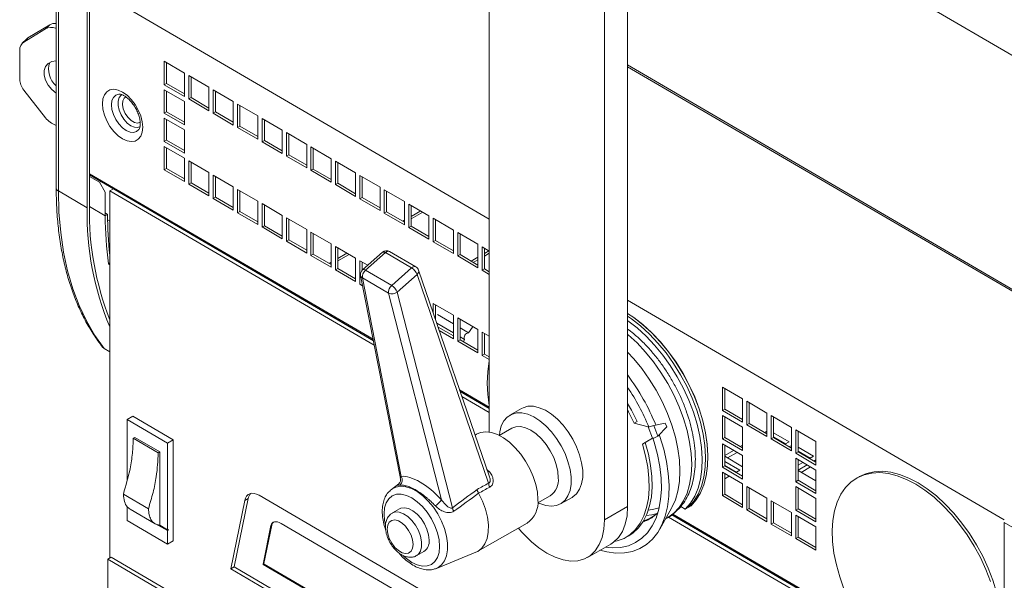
# Model space of a CAD drawing. Header units: millimetres. Extents: x 11 to 1315, y -994 to 462.
# Tile 4 of 10: x 501 to 742, y -527 to -390. Entities that reach past the tile are written whole.
import ezdxf

# ---------------------------------------------------------------- set-up
doc = ezdxf.new("R2010")
doc.units = ezdxf.units.MM

msp = doc.modelspace()

# ---------------------------------------------------------------- linework, layer by layer
at = {"color": 7, "linetype": 'Continuous', "lineweight": 15}
for p, q in [((615.84, -491.22), (615.84, -288.04)), ((649.67, -509.42), (649.67, -301.2)), ((643.98, -512.67), (643.98, -304.45)), ((509.94, -377.67), (509.94, -431.56)), ((703.41, -375.68), (761.73, -409.69)), ((510.46, -378.4), (510.46, -432.29)), ((517.5, -436.4), (517.5, -382.5)), ((518.06, -436.07), (518.06, -382.18)), ((503.03, -394.91), (508.35, -391.68)), ((507.34, -392.68), (508.35, -391.68)), ((507.34, -392.68), (502.02, -395.91)), ((509.94, -392.6), (509.78, -392.54)), ((502.66, -395.2), (501.65, -396.2)), ((503.03, -394.91), (502.02, -395.91)), ((501.01, -397.88), (501.01, -404.97)), ((541.28, -403.48), (536.35, -400.6)), ((536.35, -400.6), (536.35, -406.32)), ((536.92, -400.94), (536.92, -406)), ((541.28, -409.19), (541.28, -403.48)), ((547.26, -406.96), (542.33, -404.09)), ((542.33, -404.09), (542.33, -409.81)), ((542.9, -404.42), (542.9, -409.48)), ((536.92, -406), (536.35, -406.32)), ((536.35, -406.32), (541.28, -409.19)), ((536.92, -406), (541.28, -408.54)), ((502.02, -407.62), (507.34, -414.44)), ((541.28, -410.42), (536.35, -407.54)), ((536.35, -407.54), (536.35, -413.26)), ((536.92, -407.88), (536.92, -412.94)), ((547.26, -412.68), (547.26, -406.96)), ((553.24, -410.45), (548.31, -407.58)), ((548.31, -407.58), (548.31, -413.29)), ((548.88, -407.91), (548.88, -412.97)), ((541.28, -416.13), (541.28, -410.42)), ((542.9, -409.48), (542.33, -409.81)), ((542.33, -409.81), (547.26, -412.68)), ((542.9, -409.48), (547.26, -412.02)), ((553.24, -416.17), (553.24, -410.45)), ((559.22, -413.94), (554.29, -411.07)), ((554.29, -411.07), (554.29, -416.78)), ((554.86, -411.4), (554.86, -416.46)), ((536.92, -412.94), (536.35, -413.26)), ((536.35, -413.26), (541.28, -416.13)), ((536.92, -412.94), (541.28, -415.48)), ((548.88, -412.97), (548.31, -413.29)), ((548.31, -413.29), (553.24, -416.17)), ((548.88, -412.97), (553.24, -415.51)), ((559.22, -419.65), (559.22, -413.94)), ((509.78, -416.22), (509.94, -416.28)), ((541.28, -417.36), (536.35, -414.49)), ((536.35, -414.49), (536.35, -420.2)), ((536.92, -414.82), (536.92, -419.88)), ((554.86, -416.46), (554.29, -416.78)), ((554.86, -416.46), (559.22, -419)), ((565.2, -417.43), (560.27, -414.55)), ((560.27, -414.55), (560.27, -420.27)), ((560.84, -414.89), (560.84, -419.94)), ((541.28, -423.07), (541.28, -417.36)), ((554.29, -416.78), (559.22, -419.65)), ((565.2, -423.14), (565.2, -417.43)), ((571.18, -420.91), (566.25, -418.04)), ((566.25, -418.04), (566.25, -423.76)), ((566.82, -418.37), (566.82, -423.43)), ((536.92, -419.88), (536.35, -420.2)), ((536.35, -420.2), (541.28, -423.07)), ((536.92, -419.88), (541.28, -422.42)), ((560.84, -419.94), (560.27, -420.27)), ((560.27, -420.27), (565.2, -423.14)), ((560.84, -419.94), (565.2, -422.49)), ((571.18, -426.63), (571.18, -420.91)), ((541.28, -424.3), (536.35, -421.43)), ((536.35, -421.43), (536.35, -427.14)), ((536.92, -421.76), (536.92, -426.82)), ((566.82, -423.43), (566.25, -423.76)), ((566.82, -423.43), (571.18, -425.97)), ((577.16, -424.4), (572.23, -421.53)), ((572.23, -421.53), (572.23, -427.24)), ((572.8, -421.86), (572.8, -426.92)), ((541.28, -430.01), (541.28, -424.3)), ((547.26, -427.79), (542.33, -424.91)), ((542.33, -424.91), (542.33, -430.63)), ((542.9, -425.25), (542.9, -430.3)), ((566.25, -423.76), (571.18, -426.63)), ((577.16, -430.12), (577.16, -424.4)), ((583.14, -427.89), (578.21, -425.02)), ((578.21, -425.02), (578.21, -430.73)), ((578.78, -425.35), (578.78, -430.41)), ((518.06, -428.34), (587.48, -468.82)), ((536.92, -426.82), (536.35, -427.14)), ((536.35, -427.14), (541.28, -430.01)), ((536.92, -426.82), (541.28, -429.36)), ((547.26, -433.5), (547.26, -427.79)), ((553.24, -431.27), (548.31, -428.4)), ((548.31, -428.4), (548.31, -434.12)), ((572.8, -426.92), (572.23, -427.24)), ((572.23, -427.24), (577.16, -430.12)), ((572.8, -426.92), (577.16, -429.46)), ((583.14, -433.6), (583.14, -427.89)), ((589.12, -431.38), (584.19, -428.5)), ((584.19, -428.5), (584.19, -434.22)), ((518.06, -428.72), (520.53, -430.16)), ((520.53, -430.16), (520.86, -429.97)), ((521.93, -432.61), (520.53, -430.16)), ((542.9, -430.3), (542.33, -430.63)), ((542.33, -430.63), (547.26, -433.5)), ((542.9, -430.3), (547.26, -432.84)), ((548.88, -428.73), (548.88, -433.79)), ((578.78, -430.41), (578.21, -430.73)), ((578.21, -430.73), (583.14, -433.6)), ((578.78, -430.41), (583.14, -432.95)), ((584.76, -428.83), (584.76, -433.89)), ((510.46, -432.29), (517.5, -436.4)), ((521.93, -432.61), (521.93, -438.33)), ((523.06, -432.29), (523.91, -431.8)), ((523.06, -432.29), (523.06, -522)), ((587.71, -469.99), (523.06, -432.29)), ((587.49, -468.88), (523.91, -431.8)), ((553.24, -436.99), (553.24, -431.27)), ((559.22, -434.76), (554.29, -431.89)), ((554.29, -431.89), (554.29, -437.6)), ((554.86, -432.22), (554.86, -437.28)), ((589.12, -437.09), (589.12, -431.38)), ((595.1, -434.86), (590.17, -431.99)), ((590.17, -431.99), (590.17, -437.71)), ((590.74, -432.32), (590.74, -437.38)), ((548.88, -433.79), (548.31, -434.12)), ((548.31, -434.12), (553.24, -436.99)), ((548.88, -433.79), (553.24, -436.33)), ((559.22, -440.48), (559.22, -434.76)), ((565.2, -438.25), (560.27, -435.38)), ((560.27, -435.38), (560.27, -441.09)), ((560.84, -435.71), (560.84, -440.77)), ((584.76, -433.89), (584.19, -434.22)), ((584.19, -434.22), (589.12, -437.09)), ((584.76, -433.89), (589.12, -436.43)), ((595.1, -440.58), (595.1, -434.86)), ((601.08, -438.35), (596.15, -435.48)), ((596.15, -435.48), (596.15, -441.19)), ((521.93, -437.67), (522.5, -438)), ((522.5, -438), (521.93, -438.33)), ((554.86, -437.28), (554.29, -437.6)), ((554.29, -437.6), (559.22, -440.48)), ((554.86, -437.28), (559.22, -439.82)), ((590.74, -437.38), (590.17, -437.71)), ((590.17, -437.71), (595.1, -440.58)), ((590.74, -437.38), (595.1, -439.92)), ((596.72, -435.81), (596.72, -440.87)), ((596.72, -439.1), (599.57, -437.47)), ((522.51, -439.31), (523.06, -439.63)), ((565.2, -443.96), (565.2, -438.25)), ((571.18, -441.74), (566.25, -438.86)), ((566.25, -438.86), (566.25, -444.58)), ((566.82, -439.19), (566.82, -444.25)), ((601.08, -444.07), (601.08, -438.35)), ((607.06, -441.84), (602.13, -438.97)), ((602.13, -438.97), (602.13, -444.68)), ((602.7, -439.3), (602.7, -444.36)), ((560.84, -440.77), (560.27, -441.09)), ((560.27, -441.09), (565.2, -443.96)), ((560.84, -440.77), (565.2, -443.31)), ((571.18, -447.45), (571.18, -441.74)), ((577.16, -445.22), (572.23, -442.35)), ((572.23, -442.35), (572.23, -448.07)), ((572.8, -442.68), (572.8, -447.74)), ((596.72, -440.87), (596.15, -441.19)), ((596.15, -441.19), (601.08, -444.07)), ((596.72, -440.87), (601.08, -443.41)), ((607.06, -447.55), (607.06, -441.84)), ((613.04, -445.32), (608.11, -442.45)), ((608.11, -442.45), (608.11, -448.17)), ((608.68, -442.78), (608.68, -447.84)), ((566.82, -444.25), (566.25, -444.58)), ((566.25, -444.58), (571.18, -447.45)), ((566.82, -444.25), (571.18, -446.79)), ((577.16, -450.94), (577.16, -445.22)), ((602.7, -444.36), (602.13, -444.68)), ((602.13, -444.68), (607.06, -447.55)), ((602.7, -444.36), (607.06, -446.9)), ((613.04, -451.04), (613.04, -445.32)), ((572.8, -447.74), (572.23, -448.07)), ((572.8, -447.74), (577.16, -450.28)), ((583.14, -448.71), (578.21, -445.84)), ((578.21, -445.84), (578.21, -451.55)), ((578.78, -446.17), (578.78, -451.23)), ((578.78, -449.35), (581.54, -447.78)), ((589.73, -447.26), (584.85, -451.55)), ((590.44, -447.36), (585.57, -451.65)), ((596.84, -451.1), (590.44, -447.36)), ((597.88, -450.83), (591.47, -447.09)), ((615.84, -446.96), (614.09, -445.94)), ((614.09, -445.94), (614.09, -451.66)), ((614.66, -446.27), (614.66, -451.33)), ((614.66, -447.53), (615.75, -446.91)), ((614.66, -448.19), (615.84, -447.51)), ((523.06, -449.86), (522.71, -450.12)), ((523.06, -450.32), (522.71, -450.12)), ((572.23, -448.07), (577.16, -450.94)), ((583.14, -454.43), (583.14, -448.71)), ((586.11, -450.44), (584.19, -449.33)), ((584.19, -449.33), (584.19, -455.04)), ((584.76, -449.66), (584.76, -451.63)), ((608.68, -447.84), (608.11, -448.17)), ((608.11, -448.17), (613.04, -451.04)), ((608.68, -447.84), (613.04, -450.38)), ((611.37, -449.41), (613.04, -448.46)), ((611.93, -449.74), (613.04, -449.11)), ((577.16, -450.28), (577.16, -450.28)), ((578.78, -451.23), (578.21, -451.55)), ((578.21, -451.55), (583.14, -454.43)), ((578.78, -451.23), (583.14, -453.77)), ((585.57, -451.65), (591.97, -455.38)), ((591.97, -455.38), (596.84, -451.1)), ((615.9, -502.17), (598.54, -451.64)), ((614.66, -451.33), (614.09, -451.66)), ((614.09, -451.66), (615.84, -452.68)), ((614.66, -451.33), (615.84, -452.02)), ((584.37, -452.96), (594.09, -502.55)), ((584.8, -453.54), (594.31, -502.02)), ((591.21, -457.28), (584.8, -453.54)), ((598.17, -452.7), (593.29, -456.99)), ((615.67, -503.68), (598.17, -452.7)), ((584.19, -455.04), (584.85, -455.43)), ((604.16, -507.77), (591.21, -457.28)), ((593.29, -456.99), (606.83, -509.73)), ((607.06, -462.66), (602.13, -459.79)), ((602.13, -459.79), (602.13, -462.09)), ((602.7, -460.12), (602.7, -463.75)), ((602.7, -460.37), (602.83, -460.2)), ((607.06, -466.98), (603, -464.62)), ((603.14, -462.49), (607.06, -464.77)), ((607.06, -468.38), (607.06, -462.66)), ((613.04, -466.15), (608.11, -463.27)), ((608.11, -463.27), (608.11, -468.99)), ((608.68, -463.61), (608.68, -468.67)), ((603.31, -465.54), (607.06, -467.72)), ((603.6, -466.36), (607.06, -468.38)), ((608.68, -465.72), (610.74, -466.92)), ((613.04, -471.86), (613.04, -466.15)), ((615.84, -467.78), (614.09, -466.76)), ((614.09, -466.76), (614.09, -472.48)), ((608.68, -468.67), (608.11, -468.99)), ((608.11, -468.99), (613.04, -471.86)), ((609.78, -468.57), (608.68, -467.93)), ((608.68, -468.67), (613.04, -471.21)), ((609.51, -469.15), (609.78, -468.57)), ((614.66, -467.09), (614.66, -472.15)), ((521.68, -470.81), (523.06, -471.62)), ((614.66, -472.15), (614.09, -472.48)), ((614.09, -472.48), (615.84, -473.5)), ((614.66, -472.15), (615.84, -472.84)), ((608.69, -481.19), (615.84, -485.36)), ((615.84, -485.42), (608.71, -481.26)), ((677.76, -483.07), (672.83, -480.2)), ((672.83, -480.2), (672.83, -485.91)), ((673.4, -480.53), (673.4, -485.59)), ((615.84, -486.4), (609.14, -482.49)), ((677.76, -488.79), (677.76, -483.07)), ((683.74, -486.56), (678.81, -483.69)), ((678.81, -483.69), (678.81, -489.4)), ((623.71, -485.44), (620.87, -487.07)), ((673.4, -485.59), (672.83, -485.91)), ((672.83, -485.91), (677.76, -488.79)), ((673.4, -485.59), (677.76, -488.13)), ((679.38, -484.02), (679.38, -489.08)), ((527.26, -488.15), (528.69, -487.34)), ((527.26, -488.15), (527.26, -502.92)), ((537.11, -493.9), (527.26, -488.15)), ((538.53, -493.08), (528.69, -487.34)), ((651.27, -489.03), (651.99, -488.62)), ((677.76, -490.01), (672.83, -487.14)), ((672.83, -487.14), (672.83, -492.86)), ((673.4, -487.47), (673.4, -492.53)), ((683.74, -492.27), (683.74, -486.56)), ((689.72, -490.05), (684.79, -487.17)), ((684.79, -487.17), (684.79, -492.89)), ((685.36, -487.5), (685.36, -492.56)), ((621.32, -490.27), (618.26, -492.01)), ((654.68, -489.96), (651.27, -489.03)), ((654.68, -489.96), (655.75, -492.73)), ((658.86, -489), (656.04, -489.57)), ((656.04, -489.57), (657.06, -492.19)), ((657.06, -492.19), (659.21, -489.91)), ((659.21, -489.91), (658.86, -489)), ((677.76, -495.73), (677.76, -490.01)), ((679.38, -489.08), (678.81, -489.4)), ((678.81, -489.4), (683.74, -492.27)), ((679.38, -489.08), (683.74, -491.62)), ((683.21, -491.31), (683.74, -491.01)), ((689.72, -495.76), (689.72, -490.05)), ((695.7, -493.53), (690.77, -490.66)), ((690.77, -490.66), (690.77, -496.38)), ((691.34, -490.99), (691.34, -496.05)), ((528.77, -492.71), (529.13, -492.51)), ((534.89, -496.28), (528.77, -492.71)), ((535.25, -496.07), (529.13, -492.51)), ((537.11, -493.9), (538.53, -493.08)), ((538.53, -517.74), (538.53, -493.08)), ((612.72, -491.72), (612.38, -491.92)), ((653.26, -494.17), (655.75, -492.73)), ((653.97, -493.76), (655.76, -492.72)), ((673.4, -492.53), (672.83, -492.86)), ((672.83, -492.86), (677.76, -495.73)), ((673.4, -492.53), (677.76, -495.07)), ((685.36, -492.56), (684.79, -492.89)), ((684.79, -492.89), (689.72, -495.76)), ((685.36, -491.38), (689.16, -493.6)), ((685.36, -492.36), (688.31, -494.08)), ((685.36, -492.56), (689.72, -495.1)), ((695.7, -499.25), (695.7, -493.53)), ((537.11, -515.06), (537.11, -493.9)), ((653.26, -494.17), (653.97, -493.76)), ((677.76, -496.95), (672.83, -494.08)), ((672.83, -494.08), (672.83, -499.8)), ((673.4, -494.41), (673.4, -499.47)), ((673.4, -496.91), (675.57, -495.68)), ((677.2, -494.74), (677.76, -494.42)), ((689.16, -493.6), (688.13, -494.18)), ((689.19, -494.8), (689.72, -494.5)), ((691.34, -494.87), (695.14, -497.08)), ((691.34, -495.85), (694.29, -497.57)), ((534.89, -496.28), (535.25, -496.07)), ((535.25, -513.97), (535.25, -496.07)), ((677.76, -499.66), (673.4, -497.12)), ((673.4, -498.36), (677.08, -500.5)), ((674.07, -497.51), (676.42, -496.17)), ((677.76, -502.67), (677.76, -496.95)), ((691.34, -496.05), (690.77, -496.38)), ((690.77, -496.38), (695.7, -499.25)), ((695.7, -500.47), (690.77, -497.6)), ((690.77, -497.6), (690.77, -503.32)), ((691.34, -496.05), (695.7, -498.59)), ((691.34, -497.93), (691.34, -502.99)), ((695.14, -497.08), (694.11, -497.67)), ((695.17, -498.28), (695.7, -497.98)), ((673.4, -499.47), (672.83, -499.8)), ((672.83, -499.8), (677.76, -502.67)), ((673.4, -499.34), (676.23, -500.98)), ((673.4, -499.47), (677.76, -502.01)), ((677.08, -500.5), (676.11, -501.05)), ((692.48, -498.6), (691.34, -499.25)), ((691.34, -500.47), (693.54, -499.22)), ((695.7, -503.15), (691.34, -500.61)), ((692.07, -501.04), (694.39, -499.71)), ((695.7, -506.19), (695.7, -500.47)), ((677.76, -503.89), (672.83, -501.02)), ((672.83, -501.02), (672.83, -506.74)), ((673.4, -501.35), (673.4, -506.41)), ((674.48, -501.98), (673.4, -502.6)), ((691.34, -502.99), (690.77, -503.32)), ((691.34, -502.99), (695.7, -505.53)), ((706.28, -502.11), (705.71, -502.43)), ((593.71, -503.84), (591.91, -505.21)), ((677.76, -509.61), (677.76, -503.89)), ((683.74, -507.38), (678.81, -504.51)), ((678.81, -504.51), (678.81, -510.22)), ((679.38, -504.84), (679.38, -509.9)), ((690.77, -503.32), (695.7, -506.19)), ((695.7, -507.41), (690.77, -504.54)), ((690.77, -504.54), (690.77, -510.26)), ((691.34, -504.87), (691.34, -509.93)), ((532.48, -509.93), (526.36, -506.36)), ((556.04, -507.9), (552.6, -524.64)), ((556.89, -507.41), (553.46, -524.16)), ((556.89, -507.41), (556.04, -507.9)), ((693.3, -584.65), (559.55, -506.64)), ((627.69, -508.51), (630.74, -506.76)), ((633.27, -508.77), (636.12, -507.15)), ((673.4, -506.41), (672.83, -506.74)), ((672.83, -506.74), (677.76, -509.61)), ((673.4, -506.41), (677.76, -508.95)), ((683.74, -513.1), (683.74, -507.38)), ((689.72, -510.87), (684.79, -508)), ((684.79, -508), (684.79, -513.71)), ((695.7, -513.13), (695.7, -507.41)), ((527.26, -509.37), (527.26, -512.81)), ((527.99, -510.03), (534.11, -513.6)), ((593.91, -509.96), (592.14, -510.97)), ((643.98, -512.67), (649.67, -509.42)), ((657.55, -514.9), (660.42, -509.76)), ((662.65, -509.38), (663.76, -510.03)), ((665.18, -509.21), (663.76, -510.03)), ((679.38, -509.9), (678.81, -510.22)), ((678.81, -510.22), (683.74, -513.1)), ((679.38, -509.9), (683.74, -512.44)), ((685.36, -508.33), (685.36, -513.39)), ((691.34, -509.93), (690.77, -510.26)), ((690.77, -510.26), (695.7, -513.13)), ((691.34, -509.93), (695.7, -512.47)), ((527.26, -512.81), (537.11, -518.56)), ((655.41, -512.12), (655.2, -512.24)), ((658.95, -512.4), (659.45, -512.12)), ((710.89, -541.83), (659.68, -511.97)), ((711.74, -541.35), (660.44, -511.43)), ((660.49, -511.4), (741.77, -558.8)), ((689.72, -516.58), (689.72, -510.87)), ((695.7, -514.35), (690.77, -511.48)), ((690.77, -511.48), (690.77, -517.2)), ((691.34, -511.81), (691.34, -516.87)), ((534.22, -513.6), (537.11, -515.29)), ((537.11, -515.06), (535.25, -513.97)), ((537.11, -515.29), (537.47, -515.09)), ((562.44, -514.03), (560.51, -523.44)), ((562.65, -513.91), (560.73, -523.31)), ((562.65, -513.91), (562.44, -514.03)), ((618.09, -544.54), (564.92, -513.53)), ((613.04, -520.33), (625.12, -513.43)), ((685.36, -513.39), (684.79, -513.71)), ((684.79, -513.71), (689.72, -516.58)), ((685.36, -513.39), (689.72, -515.93)), ((695.7, -520.07), (695.7, -514.35)), ((741.77, -562.24), (741.77, -513.3)), ((741.77, -513.3), (749.51, -517.82)), ((537.11, -518.56), (537.11, -515.29)), ((649.24, -516.92), (649.95, -516.52)), ((691.34, -516.87), (690.77, -517.2)), ((690.77, -517.2), (695.7, -520.07)), ((691.34, -516.87), (695.7, -519.41)), ((537.11, -518.56), (538.53, -517.74)), ((639.84, -521.83), (645.52, -518.58)), ((523.41, -521.8), (522.56, -522.29)), ((709.69, -631.42), (522.56, -522.29)), ((522.56, -522.29), (522.56, -534.51)), ((710.54, -630.93), (523.41, -521.8)), ((598.09, -521.39), (599.87, -520.38)), ((602.94, -524.51), (612.56, -520.57)), ((553.46, -524.16), (552.6, -524.64)), ((552.6, -524.64), (686.36, -602.65)), ((553.46, -524.16), (687.21, -602.16)), ((560.73, -523.31), (560.51, -523.44)), ((560.79, -523.45), (560.58, -523.57)), ((560.58, -523.57), (613.75, -554.58)), ((560.79, -523.45), (613.96, -554.46))]:
    msp.add_line(p, q, dxfattribs=at)
at = {"color": 8, "linetype": 'Continuous', "lineweight": 15}
for p, q in [((518.06, -382.18), (615.84, -439.21)), ((509.94, -392.39), (509.78, -392.54)), ((649.67, -401.5), (753.1, -461.82)), ((649.67, -401.92), (752.92, -462.14)), ((518.06, -428.07), (587.42, -468.52)), ((518.06, -436.07), (521.93, -438.33)), ((599.08, -437.18), (596.72, -438.53)), ((595.1, -439.46), (594.7, -439.69)), ((581.04, -447.49), (578.78, -448.78)), ((577.16, -449.71), (576.66, -449.99)), ((649.67, -458.93), (741.77, -512.65)), ((608.58, -480.86), (615.84, -485.09)), ((660.7, -511.25), (741.77, -558.53))]:
    msp.add_line(p, q, dxfattribs=at)
at = {"color": 7, "linetype": 'Continuous', "lineweight": 15, "flags": 128}
for points in [[(502.66, -395.2), (502.8, -395.08), (503.03, -394.91)], [(509.94, -400.5), (509.9, -400.5), (508.83, -400.66), (507.96, -401.14), (507.33, -401.9), (507.01, -402.88), (507.01, -404.02), (507.33, -405.22), (507.96, -406.4), (508.83, -407.47), (509.9, -408.35), (509.94, -408.38)], [(526.15, -408.13), (527.25, -408.91), (528.29, -409.94), (529.22, -411.17), (530, -412.53), (530.59, -413.95), (530.96, -415.37), (531.08, -416.72), (530.96, -417.92), (530.59, -418.91), (530, -419.65), (529.22, -420.1), (528.29, -420.24), (527.25, -420.06), (526.15, -419.56), (525.06, -418.78), (524.02, -417.75), (523.08, -416.52), (522.3, -415.16), (521.72, -413.74), (521.35, -412.32), (521.23, -410.97), (521.35, -409.77), (521.72, -408.78), (522.3, -408.03), (523.08, -407.58), (524.02, -407.45), (525.06, -407.63), (526.15, -408.13)], [(510.46, -432.29), (510.6, -437.47), (511.03, -442.46), (511.74, -447.26), (512.72, -451.83), (513.99, -456.17), (515.52, -460.25), (517.32, -464.06), (519.37, -467.58), (521.68, -470.81)], [(649.67, -462.22), (651.14, -463.2), (653.37, -464.94), (655.55, -466.93), (657.64, -469.14), (659.63, -471.56), (661.48, -474.14), (663.18, -476.87), (664.7, -479.7), (666.03, -482.59), (667.15, -485.53), (668.04, -488.46), (668.7, -491.36), (669.12, -494.18), (669.28, -496.9), (669.2, -499.47), (668.86, -501.87), (668.28, -504.07), (667.46, -506.04), (666.41, -507.76), (665.15, -509.2)], [(665.18, -509.21), (666.44, -507.77), (667.49, -506.06), (668.31, -504.09), (668.89, -501.89), (669.23, -499.49), (669.31, -496.91), (669.15, -494.2), (668.73, -491.38), (668.07, -488.48), (667.18, -485.55), (666.06, -482.61), (664.73, -479.71), (663.21, -476.88), (661.51, -474.16), (659.66, -471.57), (657.67, -469.16), (655.58, -466.94), (653.4, -464.96), (651.17, -463.22), (649.67, -462.22)], [(649.67, -462.91), (650.57, -463.53), (652.8, -465.26), (654.98, -467.25), (657.07, -469.47), (659.06, -471.88), (660.91, -474.47), (662.61, -477.19), (664.13, -480.02), (665.46, -482.92), (666.58, -485.85), (667.47, -488.79), (668.13, -491.68), (668.55, -494.51), (668.71, -497.22), (668.63, -499.79), (668.29, -502.2), (667.71, -504.39), (666.89, -506.36), (665.85, -508.08), (664.58, -509.52)], [(663.76, -510.03), (665.02, -508.59), (666.07, -506.87), (666.89, -504.9), (667.47, -502.7), (667.81, -500.3), (667.89, -497.73), (667.72, -495.01), (667.31, -492.19), (666.65, -489.29), (665.76, -486.36), (664.64, -483.43), (663.31, -480.53), (661.79, -477.7), (660.09, -474.97), (658.24, -472.39), (656.25, -469.97), (654.16, -467.76), (651.98, -465.77), (649.75, -464.03), (649.67, -463.98)], [(610.74, -466.92), (611.77, -465.58), (611.87, -465.47)], [(649.67, -471.68), (651.14, -473.28), (653.1, -475.68), (654.93, -478.25), (656.6, -480.96), (658.09, -483.77), (659.39, -486.65), (660.47, -489.55), (661.33, -492.45), (661.95, -495.31), (662.32, -498.09), (662.45, -500.76), (662.32, -503.29), (661.95, -505.63), (661.33, -507.77), (660.47, -509.67), (660.42, -509.76)], [(623.71, -485.44), (624.1, -485.24), (625.3, -484.91), (626.64, -484.91), (628.06, -485.24), (629.54, -485.88), (631.03, -486.82), (632.49, -488.04), (633.87, -489.49), (635.14, -491.14), (636.26, -492.94), (637.2, -494.83), (637.93, -496.76), (638.42, -498.69), (638.68, -500.54), (638.68, -502.27), (638.42, -503.83), (637.93, -505.17), (637.2, -506.26), (636.26, -507.06), (636.12, -507.15)], [(651.99, -488.62), (650.61, -485.85), (649.67, -484.19)], [(651.27, -489.03), (649.9, -486.26), (649.67, -485.84)], [(618.31, -491.99), (618.4, -491.14), (618.78, -489.68), (619.39, -488.46), (620.23, -487.52), (621.26, -486.87), (622.46, -486.54), (623.79, -486.54), (625.22, -486.86), (626.7, -487.5), (628.19, -488.45), (629.65, -489.66), (631.03, -491.11), (632.3, -492.76), (633.42, -494.56), (634.36, -496.45), (635.08, -498.39), (635.58, -500.31), (635.83, -502.16), (635.83, -503.9), (635.58, -505.45), (635.08, -506.8), (634.36, -507.88), (633.42, -508.68), (632.3, -509.18), (631.03, -509.34), (629.65, -509.18), (628.19, -508.69), (627.73, -508.48)], [(632.71, -502.41), (632.58, -500.82), (632.2, -499.15), (631.59, -497.45), (630.75, -495.79), (629.74, -494.23), (628.59, -492.84), (627.33, -491.67), (626.03, -490.76), (624.73, -490.15), (623.47, -489.86), (622.32, -489.9), (621.32, -490.27)], [(612.72, -491.72), (613.69, -491.32), (614.96, -491.15), (616.35, -491.31), (617.81, -491.8), (619.3, -492.6), (620.77, -493.68), (622.2, -495.02), (623.53, -496.57), (624.73, -498.3), (625.76, -500.15), (626.6, -502.08), (627.21, -504.01), (627.59, -505.91), (627.72, -507.7)], [(657.41, -491.82), (657.57, -492.29), (658.49, -495.36), (659.17, -498.39), (659.61, -501.34), (659.8, -504.19), (659.74, -506.9), (659.42, -509.44), (658.86, -511.78), (658.06, -513.9), (657.03, -515.77), (655.77, -517.36), (654.31, -518.67), (652.66, -519.68), (650.83, -520.37), (648.86, -520.74), (646.76, -520.78), (644.56, -520.49), (642.89, -520.08)], [(655.86, -492.72), (656.17, -493.68), (656.98, -496.66), (657.55, -499.59), (657.86, -502.43), (657.93, -505.15), (657.74, -507.71), (657.29, -510.08), (656.6, -512.24), (655.68, -514.15), (654.52, -515.8), (653.15, -517.16), (651.59, -518.22), (649.85, -518.97), (647.95, -519.39), (645.92, -519.48), (644.23, -519.32)], [(646.4, -517.97), (647.1, -517.81), (648.78, -517.17), (650.29, -516.22), (651.62, -514.98), (652.74, -513.46), (653.64, -511.68), (654.31, -509.66), (654.75, -507.43), (654.94, -505.01), (654.88, -502.45), (654.58, -499.76), (654.03, -496.99), (653.26, -494.17)], [(649.95, -516.52), (651, -515.82), (652.33, -514.58), (653.45, -513.05), (654.35, -511.27), (655.02, -509.25), (655.46, -507.02), (655.65, -504.61), (655.59, -502.04), (655.29, -499.35), (654.75, -496.58), (653.97, -493.76)], [(615.73, -500.78), (615.58, -500.9), (615.49, -500.97)], [(702.57, -529.5), (701.52, -526.56), (700.7, -523.64), (700.12, -520.76), (699.79, -517.97), (699.7, -515.29), (699.87, -512.77), (700.28, -510.43), (700.94, -508.3), (701.83, -506.41), (702.95, -504.78), (704.28, -503.43), (705.8, -502.38), (707.5, -501.64), (709.36, -501.22), (711.34, -501.12), (713.44, -501.34), (715.61, -501.89), (717.84, -502.76), (720.1, -503.93), (722.36, -505.39), (724.59, -507.13), (726.77, -509.12), (728.86, -511.33), (730.85, -513.75), (732.7, -516.33), (734.4, -519.06), (735.92, -521.89), (737.25, -524.79), (738.37, -527.72)], [(706.28, -502.11), (706.37, -502.06), (708.07, -501.31), (709.93, -500.89), (711.91, -500.79), (714.01, -501.02), (716.18, -501.57), (718.41, -502.44), (720.67, -503.61), (722.93, -505.07), (725.16, -506.81), (727.33, -508.79), (729.43, -511.01), (731.41, -513.42), (733.27, -516.01), (734.97, -518.73), (736.49, -521.56), (737.82, -524.46), (738.94, -527.4), (739.83, -530.33)], [(559.55, -506.64), (558.94, -506.35), (558.35, -506.19), (557.79, -506.15), (557.29, -506.26), (556.85, -506.49), (556.49, -506.85), (556.21, -507.32), (556.04, -507.9)], [(613.21, -506.17), (614.16, -508.09), (614.89, -510.06), (615.38, -512.01), (615.61, -513.89), (615.59, -515.63), (615.3, -517.2), (614.76, -518.53), (613.99, -519.59), (613.01, -520.35), (612.56, -520.57)], [(593.91, -509.96), (594.2, -509.82), (595.09, -509.68), (596.1, -509.89), (597.16, -510.43), (598.19, -511.27), (599.15, -512.35), (599.97, -513.61), (600.59, -514.96), (600.98, -516.33), (601.11, -517.63)], [(649.67, -509.42), (649.53, -511.66), (649.1, -513.69), (648.4, -515.46), (647.44, -516.94), (646.23, -518.11), (645.52, -518.58)], [(590.88, -514.94), (591.01, -516.05), (591.38, -517.22), (591.97, -518.36), (592.73, -519.37), (593.6, -520.16), (594.5, -520.69), (595.36, -520.9), (596.12, -520.78), (596.71, -520.33), (597.09, -519.6), (597.21, -518.64), (597.09, -517.53), (596.71, -516.36), (596.12, -515.22), (595.36, -514.21), (594.5, -513.42), (593.6, -512.89), (592.73, -512.68), (591.97, -512.8), (591.38, -513.25), (591.01, -513.98), (590.88, -514.94)], [(629.91, -520.79), (631.92, -521.79), (633.88, -522.44), (635.76, -522.72), (637.52, -522.64), (639.13, -522.18), (640.55, -521.36), (641.75, -520.19), (642.71, -518.71), (643.41, -516.93), (643.84, -514.91), (643.98, -512.67)], [(657.07, -510.9), (656.96, -511.01), (655.84, -511.94)]]:
    msp.add_lwpolyline(points, dxfattribs=at)
at = {"color": 8, "linetype": 'Continuous', "lineweight": 15, "flags": 128}
for points in [[(525.33, -408.64), (525.24, -408.64), (524.49, -408.87), (523.92, -409.41), (523.56, -410.21), (523.43, -411.22), (523.56, -412.38), (523.92, -413.6), (524.49, -414.81), (525.24, -415.91), (526.11, -416.84), (527.05, -417.53), (527.99, -417.93), (528.86, -418.02), (529.61, -417.79), (530.18, -417.26), (530.2, -417.24)], [(525.97, -408.77), (525.8, -408.88), (525.31, -409.47), (525.06, -410.33), (525.06, -411.37), (525.31, -412.53), (525.8, -413.69), (526.48, -414.77), (527.3, -415.68), (528.19, -416.35), (529.09, -416.72), (529.91, -416.77), (530.46, -416.57)], [(526.96, -409.28), (526.54, -409.6), (526.21, -410.29), (526.14, -411.2), (526.34, -412.25), (526.79, -413.32), (527.45, -414.29), (528.23, -415.06), (529.06, -415.54), (529.84, -415.68), (530.48, -415.48)], [(649.67, -467.35), (649.8, -467.46), (651.96, -469.43), (654.03, -471.64), (655.99, -474.04), (657.81, -476.61), (659.48, -479.31), (660.98, -482.12), (662.27, -485), (663.35, -487.9), (664.21, -490.81), (664.83, -493.67), (665.21, -496.45), (665.33, -499.12), (665.21, -501.64), (664.83, -503.98), (664.21, -506.12), (663.35, -508.02), (662.27, -509.66), (660.98, -511.03), (659.48, -512.1), (659.45, -512.12)], [(591.91, -505.21), (591.94, -505.19), (592.96, -504.66), (594.13, -504.44), (595.42, -504.55), (596.79, -504.99), (598.19, -505.74), (599.59, -506.77), (600.92, -508.05), (602.16, -509.55), (603.26, -511.2), (604.19, -512.97), (604.91, -514.79), (605.4, -516.61), (605.65, -518.36), (605.65, -519.99), (605.4, -521.45), (604.91, -522.69), (604.19, -523.67), (603.26, -524.36), (602.94, -524.51)], [(594.89, -521.53), (595.57, -522.12), (596.89, -523.05), (598.22, -523.67), (599.49, -523.96), (600.66, -523.92), (601.69, -523.54), (602.54, -522.84), (603.16, -521.84), (603.55, -520.59), (603.68, -519.13), (603.55, -517.51), (603.16, -515.81), (602.54, -514.08), (601.69, -512.39), (600.66, -510.81), (599.49, -509.4), (598.22, -508.21), (596.89, -507.28), (595.57, -506.66), (594.29, -506.37), (593.12, -506.41), (592.09, -506.79), (591.24, -507.49), (590.62, -508.49), (590.23, -509.74), (590.1, -511.21), (590.1, -511.21)], [(657.38, -509.7), (656.05, -510.08), (654.73, -510.25)], [(590.1, -511.21), (590.23, -512.82), (590.43, -513.81)], [(592.12, -510.98), (592.85, -510.73), (593.81, -510.76), (594.85, -511.14), (595.9, -511.83), (596.91, -512.8), (597.8, -513.98), (598.53, -515.29), (599.04, -516.67), (599.3, -518.01), (599.3, -519.24), (599.04, -520.27), (598.53, -521.05), (598.08, -521.4)], [(655.2, -512.24), (654.25, -512.67), (653.53, -512.92)], [(656.88, -511.08), (655.56, -511.42), (654.22, -511.57)]]:
    msp.add_lwpolyline(points, dxfattribs=at)
at = {"color": 7, "linetype": 'Continuous', "lineweight": 15}
for centre, radius, start, end in [((508.7, -395.25), 2.91, 68.2721, 117.9636), ((509.63, -393.93), 2.59, 83.0635, 119.6047), ((503.23, -397.77), 2.22, 122.8613, 182.7385), ((513.23, -402.59), 5.16, 160.5088, 230.4298), ((505.45, -404.8), 4.44, 182.261, 219.5171), ((511.58, -411.19), 5.34, 217.4749, 250.3458), ((588.9, -437.84), 71.42, 178.8439, 202.7915), ((589.72, -437.43), 71.67, 178.9125, 201.5417), ((609.98, -438.14), 87.48, 179.9085, 186.4614), ((608.23, -438.55), 86.29, 179.8532, 187.7056), ((590.72, -448.39), 1.5, 59.7491, 131.3246), ((585.84, -452.68), 1.5, 131.3246, 191.0969), ((586.97, -453.31), 2.18, 130.0829, 186.0529), ((595.19, -453.8), 3.17, 20.3132, 58.6058), ((597.12, -452.12), 1.5, 18.9563, 59.7491), ((593.37, -457.05), 2.18, 130.0829, 186.0529), ((592.02, -455.47), 1.99, 245.9382, 309.8991), ((590.32, -458.09), 3.17, 20.3132, 58.6058), ((610.98, -468.17), 1.27, 101.0141, 198.649), ((645.25, -479.24), 29.91, 169.4707, 190.5293), ((606.21, -509.84), 54.29, 22.0413, 36.8098), ((607.2, -509.27), 51.4, 22.0839, 34.2929), ((592.96, -502.91), 1.61, 308.2558, 33.481), ((628.07, -502.93), 4.67, 304.8932, 6.3876), ((617.88, -503.57), 2.21, 182.6834, 209.1851), ((559.23, -507.8), 2.37, 137.5554, 170.542), ((596.36, -501.36), 10.09, 308.6004, 320.6136), ((621.62, -508.39), 6.13, 304.8212, 6.4596), ((609.12, -509.24), 2.35, 192.2554, 213.9922), ((643.57, -498.45), 26.19, 218.2083, 238.5625), ((598.25, -517.99), 2.88, 304.0697, 7.2111), ((560.66, -523.45), 0.148, 174.7626, 237.9909), ((560.87, -523.33), 0.148, 174.7626, 237.9909)]:
    msp.add_arc(centre, radius, start, end, dxfattribs=at)
at = {"color": 8, "linetype": 'Continuous', "lineweight": 15}
for centre, radius, start, end in [((510.84, -431.48), 0.901, 185.5791, 245.3492), ((590.01, -447.86), 0.663, 48.9658, 114.9346), ((591.15, -447.95), 0.918, 69.1779, 140.1906), ((585.13, -452.15), 0.663, 48.9658, 114.9346), ((597.55, -451.68), 0.918, 69.1779, 140.1906), ((597.55, -451.89), 1.02, 306.9506, 14.4313), ((585.23, -452.77), 0.882, 192.5038, 240.9748), ((650.78, -504.72), 8.82, 287.2296, 304.9514)]:
    msp.add_arc(centre, radius, start, end, dxfattribs=at)
at = {"color": 7, "linetype": 'Continuous', "lineweight": 15}
for centre, major_axis, ratio, start_param, end_param in [((613.87, -505.46), (-8.67, 9.39), 0.360295, 4.884183, 4.933767), ((601.03, -512.79), (-8.28, 10.17), 0.431603, 4.859011, 5.999641), ((-217.43, -979.32), (1111.33, 624.12), 0.008076, 0.718738, 0.722538), ((-216.39, -979.9), (1110.27, 624.68), 0.007211, 0.719185, 0.722906), ((564.92, -515.87), (-2.11, 2.5), 0.54844, 5.290009, 6.692371), ((565.13, -515.74), (-2.11, 2.5), 0.54844, 6.251199, 6.692371)]:
    msp.add_ellipse(centre, major_axis=major_axis, ratio=ratio, start_param=start_param, end_param=end_param, dxfattribs=at)
for points, knots in [([(525.33, -408.64), (525.43, -408.64), (525.65, -408.64), (526.13, -408.8), (526.47, -408.99), (526.57, -409.04)], [0, 0, 0, 0, 0.382999, 0.828493, 1, 1, 1, 1]), ([(526.57, -409.04), (526.7, -409.12), (527.08, -409.36), (527.76, -409.93), (528.54, -410.81), (529.25, -411.85), (529.84, -412.98), (530.26, -414.13), (530.48, -415.21), (530.52, -416.14), (530.41, -416.81), (530.27, -417.14), (530.22, -417.2), (530.21, -417.21)], [0, 0, 0, 0, 0.052836, 0.154562, 0.258285, 0.363742, 0.470009, 0.57595, 0.680347, 0.782406, 0.882089, 0.981535, 1, 1, 1, 1]), ([(509.94, -431.56), (509.95, -432.39), (509.96, -434.78), (510.17, -438.63), (510.63, -443.07), (511.32, -447.35), (512.24, -451.45), (513.38, -455.37), (514.74, -459.09), (516.31, -462.6), (518.1, -465.88), (519.8, -468.5), (520.93, -469.98), (521.34, -470.51)], [0, 0, 0, 0, 0.05232, 0.151614, 0.25093, 0.350235, 0.44951, 0.548725, 0.647848, 0.74684, 0.845657, 0.944262, 1, 1, 1, 1]), ([(659.2, -512.22), (659.32, -512.17), (660.02, -511.84), (661.14, -510.98), (662.51, -509.65), (663.68, -508.07), (664.64, -506.27), (665.39, -504.26), (665.91, -502.06), (666.2, -499.68), (666.25, -497.16), (666.06, -494.52), (665.64, -491.82), (664.99, -489.07), (664.13, -486.31), (663.06, -483.56), (661.8, -480.86), (660.37, -478.23), (658.77, -475.7), (657.03, -473.3), (655.16, -471.04), (653.18, -468.98), (651.34, -467.29), (650.15, -466.39), (649.67, -466.04)], [0, 0, 0, 0, 0.009361, 0.054089, 0.098718, 0.14371, 0.189488, 0.236266, 0.284006, 0.33248, 0.381384, 0.430458, 0.479497, 0.52844, 0.577276, 0.626018, 0.674695, 0.723338, 0.771985, 0.820664, 0.869409, 0.918258, 0.967248, 1, 1, 1, 1]), ([(521.68, -470.81), (521.59, -470.76), (521.47, -470.68), (521.38, -470.55), (521.35, -470.51)], [0, 0, 0, 0, 0.646218, 1, 1, 1, 1]), ([(656.04, -489.57), (655.85, -489.66), (655.59, -489.76), (655.09, -489.91), (654.85, -489.95), (654.68, -489.96)], [0, 0, 0, 0, 0.5, 0.5, 1, 1, 1, 1]), ([(528.77, -492.71), (528.73, -493.92), (528.63, -496.34), (527.95, -500.9), (526.96, -504.29), (526.36, -506.36)], [0, 0, 0, 0, 0.2814374, 0.5597456, 1, 1, 1, 1]), ([(655.75, -492.73), (655.91, -492.7), (656.14, -492.63), (656.62, -492.43), (656.87, -492.31), (657.06, -492.19)], [0, 0, 0, 0, 0.5, 0.5, 1, 1, 1, 1]), ([(532.48, -509.93), (532.88, -508.6), (533.68, -505.97), (534.63, -501.33), (534.79, -498.2), (534.89, -496.28)], [0, 0, 0, 0, 0.281466, 0.55978, 1, 1, 1, 1]), ([(615.95, -504.65), (616.1, -504.57), (616.23, -504.47), (616.46, -504.22), (616.55, -504.07), (616.69, -503.75), (616.74, -503.58), (616.79, -503.21), (616.79, -503.02), (616.74, -502.46), (616.62, -502.08), (616.35, -501.56), (616.24, -501.39), (616.01, -501.07), (615.87, -500.92), (615.73, -500.78)], [0, 0, 0, 0, 0.125, 0.125, 0.25, 0.25, 0.375, 0.375, 0.5, 0.5, 0.75, 0.75, 0.875, 0.875, 1, 1, 1, 1]), ([(594.07, -502.55), (594.1, -502.68), (594.15, -502.96), (594.05, -503.35), (593.9, -503.64), (593.77, -503.79), (593.71, -503.85), (593.71, -503.84), (593.72, -503.84)], [0, 0, 0, 0, 0.212303, 0.44492, 0.636168, 0.788275, 0.91566, 1, 1, 1, 1]), ([(591.9, -505.24), (591.62, -505.48), (591.02, -505.99), (590.37, -507.04), (589.91, -508.29), (589.7, -509.51), (589.65, -510.59), (589.7, -511.73), (589.92, -513.17), (590.22, -514.4), (590.48, -515.04), (590.51, -515.11)], [0, 0, 0, 0, 0.120689, 0.252509, 0.388311, 0.529521, 0.609474, 0.688483, 0.835702, 0.982478, 1, 1, 1, 1]), ([(602.66, -509.25), (602.28, -508.85), (601.9, -508.47), (601.32, -507.93), (601.12, -507.75), (600.73, -507.41), (600.53, -507.24), (599.53, -506.43), (598.75, -505.88), (597.78, -505.32), (597.59, -505.21), (597.22, -505.02), (597.03, -504.93), (596.49, -504.68), (596.14, -504.54), (595.46, -504.33), (595.13, -504.26), (594.52, -504.17), (594.23, -504.16), (593.96, -504.18)], [0, 0, 0, 0, 0.125, 0.125, 0.1875, 0.1875, 0.25, 0.25, 0.5, 0.5, 0.5625, 0.5625, 0.625, 0.625, 0.75, 0.75, 0.875, 0.875, 1, 1, 1, 1]), ([(613.21, -506.16), (613.12, -506), (613.04, -505.84), (612.95, -505.6), (612.93, -505.52), (612.89, -505.36), (612.88, -505.29), (612.87, -505.22)], [0, 0, 0, 0, 0.5, 0.5, 0.75, 0.75, 1, 1, 1, 1]), ([(526.36, -506.36), (526.42, -506.99), (526.54, -508.19), (527.15, -509.43), (527.75, -509.84), (528, -510.01)], [0, 0, 0, 0, 0.393619, 0.754527, 1, 1, 1, 1]), ([(606.83, -509.73), (606.77, -509.78), (606.7, -509.8), (606.57, -509.82), (606.5, -509.81), (606.31, -509.78), (606.18, -509.73), (605.94, -509.6), (605.83, -509.52), (605.6, -509.35), (605.49, -509.26), (605.16, -508.97), (604.95, -508.75), (604.55, -508.29), (604.35, -508.04), (604.16, -507.77)], [0, 0, 0, 0, 0.0625, 0.0625, 0.125, 0.125, 0.25, 0.25, 0.375, 0.375, 0.5, 0.5, 0.75, 0.75, 1, 1, 1, 1]), ([(535.25, -513.97), (534.8, -513.86), (533.92, -513.65), (533.08, -512.67), (532.6, -511.4), (532.52, -510.43), (532.48, -509.93)], [0, 0, 0, 0, 0.278676, 0.54622, 0.764169, 1, 1, 1, 1]), ([(602.66, -509.25), (602.97, -509.58), (603.32, -509.86), (604.07, -510.34), (604.46, -510.53), (605.06, -510.74), (605.26, -510.79), (605.66, -510.87), (605.86, -510.89), (606.26, -510.89), (606.46, -510.86), (606.83, -510.75), (607.01, -510.67), (607.18, -510.55)], [0, 0, 0, 0, 0.25, 0.25, 0.5, 0.5, 0.625, 0.625, 0.75, 0.75, 0.875, 0.875, 1, 1, 1, 1]), ([(592.14, -511.01), (591.94, -511.12), (591.47, -511.4), (590.95, -512.12), (590.56, -513.05), (590.45, -513.82), (590.45, -514.27), (590.45, -514.33)], [0, 0, 0, 0, 0.176606, 0.424714, 0.675233, 0.954859, 1, 1, 1, 1]), ([(656.02, -511.7), (655.89, -511.81), (655.64, -512.01), (655.34, -512.14), (655.2, -512.2)], [0, 0, 0, 0, 0.528235, 1, 1, 1, 1]), ([(537.47, -515.09), (537.4, -515.08), (537.28, -515.08), (537.16, -515.06), (537.11, -515.06)], [0, 0, 0, 0, 0.563353, 1, 1, 1, 1]), ([(590.45, -514.33), (590.46, -514.56), (590.48, -515.21), (590.71, -516.3), (591.2, -517.58), (591.89, -518.79), (592.73, -519.87), (593.72, -520.77), (594.76, -521.41), (595.82, -521.77), (596.8, -521.82), (597.58, -521.68), (597.95, -521.44), (598.05, -521.37)], [0, 0, 0, 0, 0.0581314, 0.1629138, 0.2672883, 0.371426, 0.47609, 0.5820573, 0.6904944, 0.7873592, 0.8778449, 0.9642959, 1, 1, 1, 1]), ([(593.75, -520.74), (593.89, -520.92), (594.42, -521.57), (595.45, -522.52), (596.81, -523.55), (598.24, -524.31), (599.68, -524.79), (601.05, -524.92), (602.18, -524.81), (602.77, -524.54), (603, -524.44)], [0, 0, 0, 0, 0.052226, 0.198387, 0.345598, 0.494091, 0.643406, 0.791026, 0.918465, 1, 1, 1, 1])]:
    msp.add_open_spline(points, degree=3, knots=knots, dxfattribs=at)
at = {"color": 8, "linetype": 'Continuous', "lineweight": 15}
for points, knots in [([(594.31, -502.02), (594.19, -502.18), (594.03, -502.39), (594.11, -502.52), (594.13, -502.54)], [0, 0, 0, 0, 0.8088684, 1, 1, 1, 1]), ([(615.89, -502.17), (615.9, -502.18), (615.97, -502.31), (616.02, -502.65), (616.07, -503.06), (616, -503.38), (615.91, -503.55), (615.79, -503.64), (615.71, -503.67), (615.67, -503.68)], [0, 0, 0, 0, 0.013313, 0.252274, 0.555321, 0.682076, 0.809873, 0.923545, 1, 1, 1, 1]), ([(593.96, -504.18), (593.85, -504.18), (593.53, -504.2), (593.42, -504.11), (593.54, -503.97), (593.79, -503.79), (593.84, -503.75)], [0, 0, 0, 0, 0.203008, 0.562916, 0.913577, 1, 1, 1, 1])]:
    msp.add_open_spline(points, degree=3, knots=knots, dxfattribs=at)
at = {"color": 7, "linetype": 'Continuous', "lineweight": 15}
for points in [[(606.83, -509.73), (608.84, -508.21), (610.86, -506.71), (612.87, -505.22)], [(613.21, -506.17), (611.2, -507.62), (609.19, -509.08), (607.18, -510.55)], [(613.21, -506.16), (613.21, -506.16), (613.21, -506.17), (613.21, -506.17)]]:
    msp.add_open_spline(points, degree=3, dxfattribs=at)

doc.saveas('drawing.dxf')
